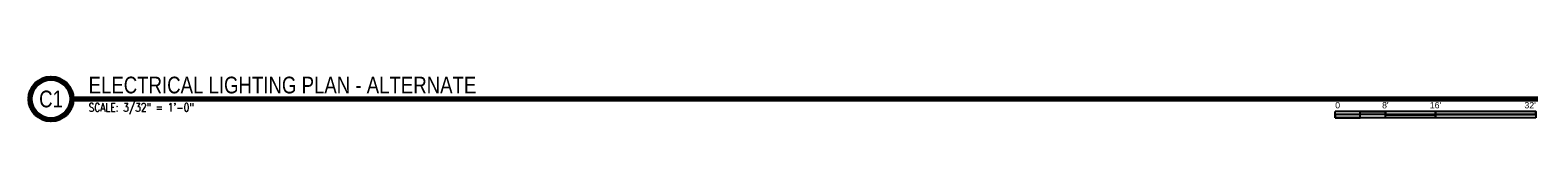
# Model space of a CAD drawing. Header units: inches. Extents: x -223 to 2666, y 476 to 2959.
# Tile 2 of 2: x -223 to 2663, y 2876 to 2959. Entities that reach past the tile are written whole.
import ezdxf
from ezdxf.enums import TextEntityAlignment as Align

# ---------------------------------------------------------------- set-up
doc = ezdxf.new("R2010")
doc.units = ezdxf.units.IN
doc.header["$MEASUREMENT"] = 0
doc.layers.add('E-ANNO-SYMB', color=2, linetype='Continuous')
doc.layers.add('S-ANNO-SYMB', color=2, linetype='Continuous')
doc.styles.add('Annotative', font='romans.shx', dxfattribs={"width": 0.8, "height": 0.125})
doc.styles.add('Arial', font='arial.ttf')
doc.styles.add('TITLES', font='swiss.ttf')

# ---------------------------------------------------------------- blocks, each defined once
blk = doc.blocks.new('*U5')
for points in [[(-2.625, -0.188), (-2.25, -0.188), (-2.25, -0.234), (-2.625, -0.234)], [(-1.5, -0.234), (0, -0.234), (0, -0.187), (-1.5, -0.187)], [(-3, -0.281), (-2.625, -0.281), (-2.625, -0.234), (-3, -0.234)], [(-2.25, -0.235), (-1.5, -0.235), (-1.5, -0.281), (-2.25, -0.281)]]:
    blk.add_hatch(color=256).paths.add_polyline_path(points)
for p, q in [((0, -0.187), (-3, -0.187)), ((-3, -0.281), (-3, -0.187)), ((-2.625, -0.281), (-2.625, -0.188)), ((-2.25, -0.281), (-2.25, -0.188)), ((-1.5, -0.281), (-1.5, -0.188)), ((0, -0.187), (0, -0.281)), ((0, -0.234), (-3, -0.234)), ((0, -0.281), (-3, -0.281))]:
    blk.add_line(p, q)
at = {"flags": 128}
for points in [[(-2.625, -0.188), (-2.25, -0.188), (-2.25, -0.234), (-2.625, -0.234), (-2.625, -0.188)], [(-1.5, -0.234), (0, -0.234), (0, -0.187), (-1.5, -0.187), (-1.5, -0.234)], [(-3, -0.281), (-2.625, -0.281), (-2.625, -0.234), (-3, -0.234), (-3, -0.281)], [(-2.25, -0.235), (-1.5, -0.235), (-1.5, -0.281), (-2.25, -0.281), (-2.25, -0.235)]]:
    blk.add_lwpolyline(points, close=True, dxfattribs=at)
at = {"style": 'Arial'}
blk.add_text('0', height=0.0937, dxfattribs=at).set_placement((-3, -0.094), align=Align.MIDDLE_LEFT)
for s, p in [("8'", (-2.25, -0.094)), ("16'", (-1.5, -0.094))]:
    blk.add_text(s, height=0.0937, dxfattribs=at).set_placement(p, align=Align.MIDDLE_CENTER)
blk.add_text("32'", height=0.0937, dxfattribs=at).set_placement((0, -0.094), align=Align.MIDDLE_RIGHT)
blk = doc.blocks.new('*U10')
at = {"linetype": 'Continuous', "lineweight": 70}
blk.add_line((1.125, 0.625), (23.048, 0.625), dxfattribs=at)
at = {"lineweight": 70}
blk.add_circle((0.812, 0.625), 0.312, dxfattribs=at)
at = {"style": 'Arial'}
blk.add_attdef('X#', text='', height=0.187, dxfattribs=at).set_placement((0.812, 0.625), align=Align.MIDDLE_CENTER)
blk.add_attdef('DRAWING_AREA_TITLE', text='', height=0.187, dxfattribs=at).set_placement((1.374, 0.634), align=Align.BOTTOM_LEFT)
blk.add_attdef('SCALE:', text='', height=0.0938, dxfattribs=at).set_placement((1.374, 0.561), align=Align.TOP_LEFT)

msp = doc.modelspace()

# ---------------------------------------------------------------- block references
at = {"layer": 'E-ANNO-SYMB', "lineweight": -3, "xscale": 128, "yscale": 128, "zscale": 128}
msp.add_blockref('*U5', (2659.4, 2915.7), dxfattribs=at)
at = {"layer": 'S-ANNO-SYMB', "lineweight": -3}
ref = msp.add_blockref('*U10', (-286.9, 2835.7), dxfattribs=dict(at, xscale=128, yscale=128, zscale=128))
ref.add_attrib('SCALE:', 'SCALE: 3/32" = 1\'-0"', dxfattribs={"layer": '0', "height": 16, "style": 'Annotative', "width": 0.796875}).set_placement((-111, 2907.5), align=Align.TOP_LEFT)
ref.add_attrib('DRAWING_AREA_TITLE', 'ELECTRICAL LIGHTING PLAN - ALTERNATE', dxfattribs={"layer": '0', "height": 32, "style": 'TITLES', "width": 0.796875}).set_placement((-111, 2916.8), align=Align.BOTTOM_LEFT)
ref.add_attrib('X#', 'C1', dxfattribs={"layer": '0', "height": 32, "style": 'TITLES', "width": 0.796875}).set_placement((-182.9, 2915.7), align=Align.MIDDLE_CENTER)

doc.saveas('drawing.dxf')
